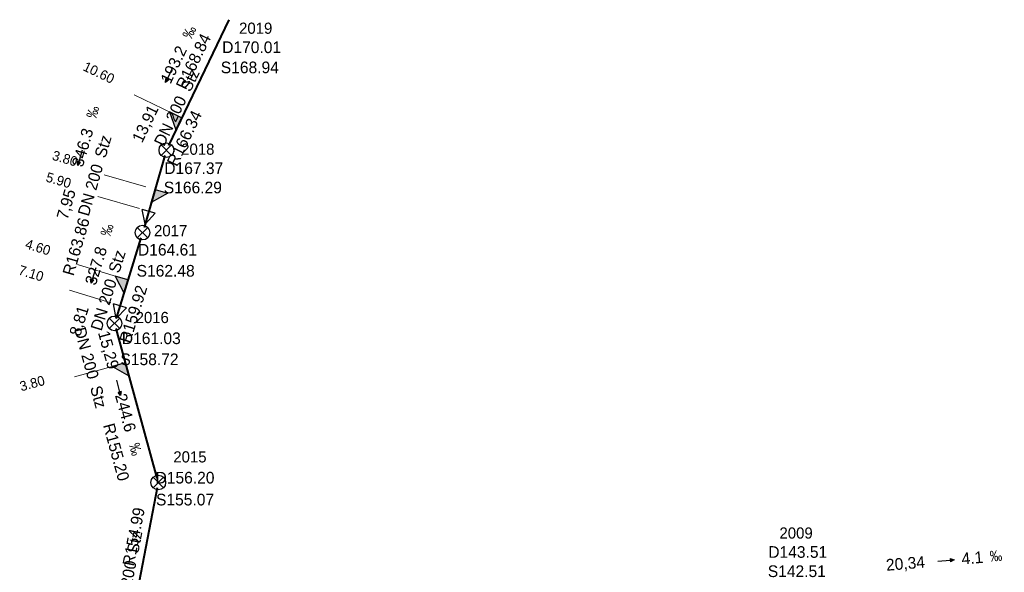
# Model space of a CAD drawing. Header units: millimetres. Extents: x 3490434 to 3491273, y 5754222 to 5754907.
# Tile 16 of 17: x 3491012 to 3491104, y 5754821 to 5754872. Entities that reach past the tile are written whole.
import ezdxf

# ---------------------------------------------------------------- set-up
doc = ezdxf.new("R2010")
doc.units = ezdxf.units.MM
for name, color, linetype in [('Default_kanal_anschluss_l', 7, 'Continuous'), ('Default_kanal_anschluss_s', 7, 'Continuous'), ('Default_kanal_anschluss_t', 7, 'Continuous'), ('Default_kanal_haltungen_l', 7, 'Continuous'), ('Default_kanal_haltungen_s', 7, 'Continuous'), ('Default_kanal_haltungen_t', 7, 'Continuous'), ('Default_kanal_schacht_s', 7, 'Continuous'), ('Default_kanal_schacht_t', 7, 'Continuous')]:
    doc.layers.add(name, color=color, linetype=linetype)
doc.styles.get("Standard").update_dxf_attribs({"font": 'ARIALN.TTF'})

# ---------------------------------------------------------------- blocks, each defined once
blk = doc.blocks.new('Schacht 1001')
at = {"color": 254, "true_color": 0xd3d3d3}
for p, q in [((0.354, 0.354), (-0.354, -0.354)), ((-0.354, 0.354), (0.354, -0.354))]:
    blk.add_line(p, q, dxfattribs=at)
blk.add_circle((0, 0), 0.5, dxfattribs=at)
blk = doc.blocks.new('Promille Kanalhaltung')
at = {"color": 254, "true_color": 0xd3d3d3, "insert": (-1.053, 0), "char_height": 1, "attachment_point": 1, "rotation": 90}
blk.add_mtext_dynamic_manual_height_columns('‰', width=1.5118, gutter_width=12.5, heights=[0], dxfattribs=at)
blk = doc.blocks.new('Fließrichtung Kanalhaltung')
at = {"true_color": 0xd3d3d3}
blk.add_hatch(color=254, dxfattribs=at).paths.add_polyline_path([(0.23, 0.5), (-0.22, 0.5), (0, 0)])
at = {"color": 254, "true_color": 0xd3d3d3}
for p, q in [((0, 2.15), (0, 0.5)), ((0, 0), (-0.22, 0.5)), ((0.23, 0.5), (-0.22, 0.5)), ((0.23, 0.5), (0, 0))]:
    blk.add_line(p, q, dxfattribs=at)
blk = doc.blocks.new('Einlass rechts')
at = {"true_color": 0xd3d3d3}
blk.add_hatch(color=254, dxfattribs=at).paths.add_polyline_path([(0, 0.62), (0, 0), (0.62, 0)])
at = {"color": 254, "true_color": 0xd3d3d3}
for p, q in [((0, 0.62), (0, 0)), ((0.62, 0), (0, 0.62)), ((0, 0), (0.62, 0))]:
    blk.add_line(p, q, dxfattribs=at)
blk = doc.blocks.new('Einlass unten')
at = {"color": 254, "true_color": 0xd3d3d3}
for p, q in [((-0.31, 0), (0, 0.62)), ((0, 0.62), (0.31, 0)), ((-0.31, 0), (0.31, 0))]:
    blk.add_line(p, q, dxfattribs=at)
blk = doc.blocks.new('Einlass links')
at = {"true_color": 0xd3d3d3}
blk.add_hatch(color=254, dxfattribs=at).paths.add_polyline_path([(0, 0.62), (0, 0), (-0.62, 0)])
at = {"color": 254, "true_color": 0xd3d3d3}
for p, q in [((-0.62, 0), (0, 0.62)), ((0, 0.62), (0, 0)), ((0, 0), (-0.62, 0))]:
    blk.add_line(p, q, dxfattribs=at)

msp = doc.modelspace()

# ---------------------------------------------------------------- linework, layer by layer
at = {"layer": 'Default_kanal_anschluss_l', "color": 13, "lineweight": 13, "true_color": 0xbe6e6e}
for points in [[(3491022.853, 5754865.323), (3491026.457, 5754863.588)], [(3491020.092, 5754857.905), (3491023.934, 5754856.794)], [(3491019.508, 5754855.888), (3491023.351, 5754854.776)], [(3491017.601, 5754849.6), (3491021.424, 5754848.423)], [(3491016.865, 5754847.21), (3491020.688, 5754846.034)], [(3491021.177, 5754840.223), (3491017.318, 5754839.169)]]:
    msp.add_lwpolyline(points, dxfattribs=at)
at = {"layer": 'Default_kanal_haltungen_l', "color": 13, "lineweight": 40, "true_color": 0xbe6e6e}
for points in [[(3491031.648, 5754872.298), (3491026.035, 5754860.636)], [(3491025.716, 5754859.714), (3491023.781, 5754853.024)], [(3491023.49, 5754852.077), (3491021.19, 5754844.604)], [(3491021.175, 5754843.644), (3491024.969, 5754829.762)], [(3491025.003, 5754828.885), (3491020.081, 5754803.31)]]:
    msp.add_lwpolyline(points, dxfattribs=at)

# ---------------------------------------------------------------- block references
at = {"layer": 'Default_kanal_anschluss_s'}
for name, p, xscale, yscale, rotation in [('Einlass rechts', (3491027.268, 5754863.198), 2.004983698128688, 2.004983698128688, 154.3), ('Einlass links', (3491024.799, 5754856.544), 2.004983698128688, 2.004983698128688, 163.87), ('Einlass unten', (3491024.216, 5754854.526), 2.004983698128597, 2.004983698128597, 163.87), ('Einlass rechts', (3491022.284, 5754848.158), 2.004983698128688, 2.004983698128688, 162.9), ('Einlass unten', (3491021.549, 5754845.769), 2.004983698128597, 2.004983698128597, 162.9), ('Einlass rechts', (3491022.045, 5754840.461), 2.004983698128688, 2.004983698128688, 195.28)]:
    msp.add_blockref(name, p, dxfattribs=dict(at, xscale=xscale, yscale=yscale, rotation=rotation))
at = {"layer": 'Default_kanal_haltungen_s'}
for name, p, xscale, yscale, rotation in [('Promille Kanalhaltung', (3491028.223, 5754870.408), 0.9867103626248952, 0.9867103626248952, 334.3), ('Fließrichtung Kanalhaltung', (3491025.777, 5754866.48), 0.6938176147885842, 0.6938176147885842, 334.3), ('Promille Kanalhaltung', (3491019.395, 5754863.049), 0.9867103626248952, 0.9867103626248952, 343.87), ('Fließrichtung Kanalhaltung', (3491017.637, 5754858.77), 0.6938176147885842, 0.6938176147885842, 343.8799999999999), ('Promille Kanalhaltung', (3491020.697, 5754852.107), 0.9867103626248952, 0.9867103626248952, 342.89), ('Fließrichtung Kanalhaltung', (3491018.866, 5754847.858), 0.6938176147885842, 0.6938176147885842, 342.88), ('Fließrichtung Kanalhaltung', (3491021.605, 5754837.428), 0.6938176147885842, 0.6938176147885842, 15.18), ('Promille Kanalhaltung', (3491022.326, 5754832.857), 0.9867103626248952, 0.9867103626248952, 195.18), ('Promille Kanalhaltung', (3491102.258, 5754821.981), 0.9867103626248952, 0.9867103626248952, 274.74), ('Fließrichtung Kanalhaltung', (3491098.888, 5754822.204), 0.6938176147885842, 0.6938176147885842, 94.75)]:
    msp.add_blockref(name, p, dxfattribs=dict(at, xscale=xscale, yscale=yscale, rotation=rotation))
at = {"layer": 'Default_kanal_schacht_s', "xscale": 1.367398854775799, "yscale": 1.367398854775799}
for p in [(3491025.855, 5754860.194), (3491023.637, 5754852.555), (3491021.043, 5754844.126), (3491025.098, 5754829.376)]:
    msp.add_blockref('Schacht 1001', p, dxfattribs=at)

# ---------------------------------------------------------------- texts
at = {"layer": 'Default_kanal_anschluss_t', "color": 13, "true_color": 0xbe6e6e, "style": ''}
for s, rotation, p in [('10.60', 334.3, (3491018.038, 5754867.64)), ('3.80', 343.87, (3491015.192, 5754859.322)), ('5.90', 343.87, (3491014.609, 5754857.305)), ('4.60', 342.89, (3491012.69, 5754851.111)), ('7.10', 342.89, (3491012.056, 5754848.691)), ('3.80', 15.29, (3491012.398, 5754837.824))]:
    msp.add_text(s, height=0.9012, rotation=rotation, dxfattribs=at).set_placement(p)
at = {"layer": 'Default_kanal_haltungen_t', "color": 9, "true_color": 0xc0c0c0, "style": ''}
for s, rotation, p in [('R168.84', 64.3, (3491027.656, 5754865.733)), ('193.2', 64.3, (3491026.23, 5754866.266)), ('Stz', 64.29, (3491028.069, 5754865.529)), ('DN 200', 64.31, (3491025.635, 5754860.47)), ('13,91', 64.31, (3491023.596, 5754860.793)), ('R166.34', 64.28, (3491026.818, 5754858.607)), ('346.3', 73.87, (3491018.095, 5754858.554)), ('Stz', 73.86, (3491020.206, 5754859.395)), ('DN 200', 73.87, (3491018.647, 5754854.002)), ('7,95', 73.88, (3491016.687, 5754853.682)), ('R163.86', 73.87, (3491017.241, 5754848.477)), ('327.8', 72.89, (3491019.307, 5754847.592)), ('Stz', 72.9, (3491021.482, 5754848.727)), ('DN 200', 72.9, (3491019.831, 5754843.362)), ('R159.92', 72.91, (3491022.491, 5754842.226)), ('8,81', 72.89, (3491017.853, 5754842.866)), ('DN 200', 285.16999, (3491017.298, 5754843.595)), ('15,29', 285.16999, (3491019.5, 5754843.278)), ('Stz', 285.19001, (3491018.766, 5754838.177)), ('244.6', 285.17999, (3491021.077, 5754837.459)), ('R155.20', 285.30001, (3491019.966, 5754834.687)), ('R154.99', 79.11, (3491022.83, 5754821.561)), ('Stz', 79, (3491023.235, 5754822.719)), ('20,34', 4.74, (3491092.627, 5754821.183)), ('4.1', 4.74, (3491099.631, 5754821.763)), ('DN 200', 78.99, (3491022.163, 5754817.209))]:
    msp.add_text(s, height=1.0815, rotation=rotation, dxfattribs=at).set_placement(p)
at = {"layer": 'Default_kanal_schacht_t', "color": 13, "true_color": 0xbe6e6e, "style": ''}
for s, height, p in [('2019', 1.0364, (3491032.593, 5754870.99)), ('D170.01', 1.0815, (3491031.025, 5754869.202)), ('S168.94', 1.0815, (3491030.898, 5754867.332)), ('2018', 1.0364, (3491027.227, 5754859.77)), ('D167.37', 1.0815, (3491025.658, 5754857.982)), ('S166.29', 1.0815, (3491025.613, 5754856.193)), ('2017', 1.0364, (3491024.706, 5754852.209)), ('D164.61', 1.0815, (3491023.219, 5754850.42)), ('S162.48', 1.0815, (3491023.092, 5754848.469)), ('2016', 1.0364, (3491022.999, 5754844.16)), ('D161.03', 1.0815, (3491021.72, 5754842.208)), ('S158.72', 1.0815, (3491021.593, 5754840.257)), ('2015', 1.0364, (3491026.495, 5754831.232)), ('D156.20', 1.0815, (3491024.845, 5754829.281)), ('S155.07', 1.0815, (3491024.89, 5754827.248)), ('2009', 1.0364, (3491082.704, 5754824.17)), ('D143.51', 1.0815, (3491081.664, 5754822.388)), ('S142.51', 1.0815, (3491081.619, 5754820.605))]:
    msp.add_text(s, height=height, dxfattribs=at).set_placement(p)

doc.saveas('drawing.dxf')
